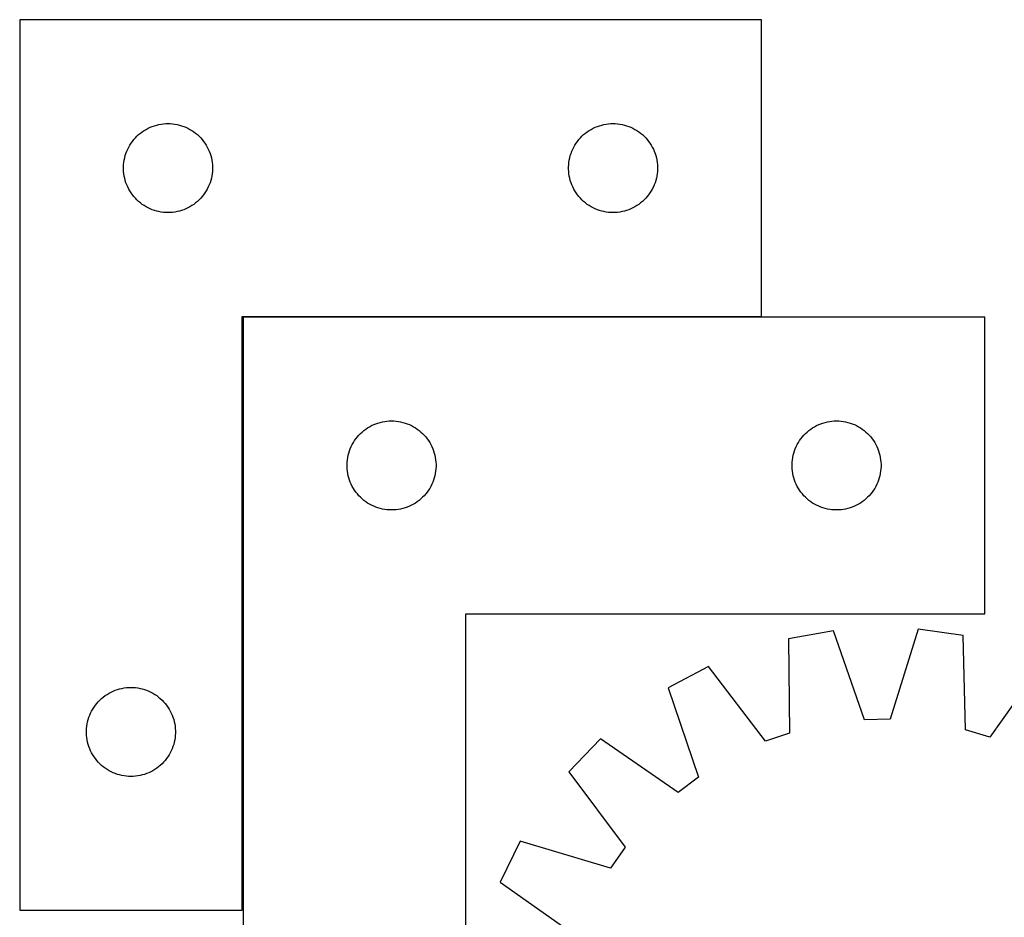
# Model space of a CAD drawing. Header units: millimetres. Extents: x 7 to 1491, y 7 to 496.
# Tile 3 of 5: x 330 to 662, y 194 to 496. Entities that reach past the tile are written whole.
import ezdxf

# ---------------------------------------------------------------- set-up
doc = ezdxf.new("R2010")
doc.units = ezdxf.units.MM
doc.layers.add('COMMON', color=5, linetype='CONTINUOUS', true_color=0x0000ff)
doc.layers.add('CUT', color=7, linetype='CONTINUOUS', true_color=0x000000)

msp = doc.modelspace()

# ---------------------------------------------------------------- linework, layer by layer
at = {"layer": 'COMMON'}
msp.add_line((405.617237, 396.16325), (580.284651, 396.16325), dxfattribs=at)
at = {"layer": 'CUT'}
for p, q in [((330.284651, 496.263251), (330.284651, 196.263251)), ((580.284651, 496.263251), (330.284651, 496.263251)), ((580.284651, 396.263251), (580.284651, 496.263251)), ((370.382369, 457.53023), (370.975509, 458.025048)), ((370.975509, 458.025048), (371.593334, 458.488676)), ((371.593334, 458.488676), (372.234208, 458.919885)), ((372.234208, 458.919885), (372.89643, 459.31753)), ((372.89643, 459.31753), (373.578244, 459.680557)), ((373.578244, 459.680557), (374.277842, 460.008005)), ((374.277842, 460.008005), (374.993369, 460.299004)), ((374.993369, 460.299004), (375.722928, 460.552782)), ((375.722928, 460.552782), (376.464584, 460.768667)), ((376.464584, 460.768667), (377.21637, 460.946087)), ((377.21637, 460.946087), (377.976292, 461.08457)), ((377.976292, 461.08457), (378.742336, 461.183749)), ((378.742336, 461.183749), (379.512469, 461.243363)), ((379.512469, 461.243363), (380.284651, 461.263251)), ((380.284651, 461.263251), (381.056832, 461.243363)), ((381.056832, 461.243363), (381.826966, 461.183749)), ((381.826966, 461.183749), (382.593009, 461.08457)), ((382.593009, 461.08457), (383.352932, 460.946087)), ((383.352932, 460.946087), (384.104718, 460.768667)), ((384.104718, 460.768667), (384.846373, 460.552782)), ((384.846373, 460.552782), (385.575932, 460.299004)), ((385.575932, 460.299004), (386.291459, 460.008005)), ((386.291459, 460.008005), (386.991058, 459.680557)), ((386.991058, 459.680557), (387.672872, 459.31753)), ((387.672872, 459.31753), (388.335094, 458.919885)), ((388.335094, 458.919885), (388.975967, 458.488676)), ((388.975967, 458.488676), (389.593793, 458.025048)), ((389.593793, 458.025048), (390.186933, 457.53023)), ((520.382369, 457.53023), (520.975509, 458.025048)), ((520.975509, 458.025048), (521.593334, 458.488676)), ((521.593334, 458.488676), (522.234208, 458.919885)), ((522.234208, 458.919885), (522.89643, 459.31753)), ((522.89643, 459.31753), (523.578244, 459.680557)), ((523.578244, 459.680557), (524.277842, 460.008005)), ((524.277842, 460.008005), (524.993369, 460.299004)), ((524.993369, 460.299004), (525.722928, 460.552782)), ((525.722928, 460.552782), (526.464584, 460.768667)), ((526.464584, 460.768667), (527.21637, 460.946087)), ((527.21637, 460.946087), (527.976292, 461.08457)), ((527.976292, 461.08457), (528.742336, 461.183749)), ((528.742336, 461.183749), (529.512469, 461.243363)), ((529.512469, 461.243363), (530.284651, 461.263251)), ((530.284651, 461.263251), (531.056832, 461.243363)), ((531.056832, 461.243363), (531.826966, 461.183749)), ((531.826966, 461.183749), (532.593009, 461.08457)), ((532.593009, 461.08457), (533.352932, 460.946087)), ((533.352932, 460.946087), (534.104718, 460.768667)), ((534.104718, 460.768667), (534.846373, 460.552782)), ((534.846373, 460.552782), (535.575932, 460.299004)), ((535.575932, 460.299004), (536.291459, 460.008005)), ((536.291459, 460.008005), (536.991058, 459.680557)), ((536.991058, 459.680557), (537.672872, 459.31753)), ((537.672872, 459.31753), (538.335094, 458.919885)), ((538.335094, 458.919885), (538.975967, 458.488676)), ((538.975967, 458.488676), (539.593793, 458.025048)), ((539.593793, 458.025048), (540.186933, 457.53023)), ((367.839496, 454.636907), (368.287062, 455.266465)), ((368.287062, 455.266465), (368.766444, 455.872149)), ((368.766444, 455.872149), (369.27637, 456.452351)), ((369.27637, 456.452351), (369.815488, 457.005534)), ((369.815488, 457.005534), (370.382369, 457.53023)), ((390.186933, 457.53023), (390.753813, 457.005534)), ((390.753813, 457.005534), (391.292931, 456.452351)), ((391.292931, 456.452351), (391.802857, 455.872149)), ((391.802857, 455.872149), (392.282239, 455.266465)), ((392.282239, 455.266465), (392.729806, 454.636907)), ((517.839496, 454.636907), (518.287062, 455.266465)), ((518.287062, 455.266465), (518.766444, 455.872149)), ((518.766444, 455.872149), (519.27637, 456.452351)), ((519.27637, 456.452351), (519.815488, 457.005534)), ((519.815488, 457.005534), (520.382369, 457.53023)), ((540.186933, 457.53023), (540.753813, 457.005534)), ((540.753813, 457.005534), (541.292931, 456.452351)), ((541.292931, 456.452351), (541.802857, 455.872149)), ((541.802857, 455.872149), (542.282239, 455.266465)), ((542.282239, 455.266465), (542.729806, 454.636907)), ((366.117312, 451.191387), (366.389791, 451.91417)), ((366.389791, 451.91417), (366.699117, 452.621967)), ((366.699117, 452.621967), (367.044469, 453.312902)), ((367.044469, 453.312902), (367.424931, 453.985143)), ((367.424931, 453.985143), (367.839496, 454.636907)), ((392.729806, 454.636907), (393.14437, 453.985143)), ((393.14437, 453.985143), (393.524833, 453.312902)), ((393.524833, 453.312902), (393.870185, 452.621967)), ((393.870185, 452.621967), (394.17951, 451.91417)), ((394.17951, 451.91417), (394.451989, 451.191387)), ((516.117312, 451.191387), (516.389791, 451.91417)), ((516.389791, 451.91417), (516.699117, 452.621967)), ((516.699117, 452.621967), (517.044469, 453.312902)), ((517.044469, 453.312902), (517.424931, 453.985143)), ((517.424931, 453.985143), (517.839496, 454.636907)), ((542.729806, 454.636907), (543.14437, 453.985143)), ((543.14437, 453.985143), (543.524833, 453.312902)), ((543.524833, 453.312902), (543.870185, 452.621967)), ((543.870185, 452.621967), (544.17951, 451.91417)), ((544.17951, 451.91417), (544.451989, 451.191387)), ((365.329388, 447.420883), (365.408811, 448.189227)), ((365.408811, 448.189227), (365.527681, 448.952463)), ((365.527681, 448.952463), (365.685685, 449.708567)), ((365.685685, 449.708567), (365.882403, 450.455536)), ((365.882403, 450.455536), (366.117312, 451.191387)), ((394.451989, 451.191387), (394.686899, 450.455536)), ((394.686899, 450.455536), (394.883616, 449.708567)), ((394.883616, 449.708567), (395.04162, 448.952463)), ((395.04162, 448.952463), (395.160491, 448.189227)), ((395.160491, 448.189227), (395.239914, 447.420883)), ((515.329388, 447.420883), (515.408811, 448.189227)), ((515.408811, 448.189227), (515.527681, 448.952463)), ((515.527681, 448.952463), (515.685685, 449.708567)), ((515.685685, 449.708567), (515.882403, 450.455536)), ((515.882403, 450.455536), (516.117312, 451.191387)), ((544.451989, 451.191387), (544.686899, 450.455536)), ((544.686899, 450.455536), (544.883616, 449.708567)), ((544.883616, 449.708567), (545.04162, 448.952463)), ((545.04162, 448.952463), (545.160491, 448.189227)), ((545.160491, 448.189227), (545.239914, 447.420883)), ((365.289624, 446.64947), (365.329388, 447.420883)), ((365.289624, 445.877033), (365.289624, 446.64947)), ((365.329388, 445.105619), (365.289624, 445.877033)), ((365.408811, 444.337276), (365.329388, 445.105619)), ((395.239914, 445.105619), (395.160491, 444.337276)), ((395.239914, 447.420883), (395.279678, 446.64947)), ((395.279678, 445.877033), (395.239914, 445.105619)), ((395.279678, 446.64947), (395.279678, 445.877033)), ((515.289624, 446.64947), (515.329388, 447.420883)), ((515.289624, 445.877033), (515.289624, 446.64947)), ((515.329388, 445.105619), (515.289624, 445.877033)), ((515.408811, 444.337276), (515.329388, 445.105619)), ((545.239914, 445.105619), (545.160491, 444.337276)), ((545.239914, 447.420883), (545.279678, 446.64947)), ((545.279678, 445.877033), (545.239914, 445.105619)), ((545.279678, 446.64947), (545.279678, 445.877033)), ((365.527681, 443.57404), (365.408811, 444.337276)), ((365.685685, 442.817935), (365.527681, 443.57404)), ((365.882403, 442.070967), (365.685685, 442.817935)), ((366.117312, 441.335116), (365.882403, 442.070967)), ((394.686899, 442.070967), (394.451989, 441.335116)), ((394.883616, 442.817935), (394.686899, 442.070967)), ((395.04162, 443.57404), (394.883616, 442.817935)), ((395.160491, 444.337276), (395.04162, 443.57404)), ((515.527681, 443.57404), (515.408811, 444.337276)), ((515.685685, 442.817935), (515.527681, 443.57404)), ((515.882403, 442.070967), (515.685685, 442.817935)), ((516.117312, 441.335116), (515.882403, 442.070967)), ((544.686899, 442.070967), (544.451989, 441.335116)), ((544.883616, 442.817935), (544.686899, 442.070967)), ((545.04162, 443.57404), (544.883616, 442.817935)), ((545.160491, 444.337276), (545.04162, 443.57404)), ((366.389791, 440.612333), (366.117312, 441.335116)), ((366.699117, 439.904535), (366.389791, 440.612333)), ((367.044469, 439.2136), (366.699117, 439.904535)), ((367.424931, 438.541359), (367.044469, 439.2136)), ((367.839496, 437.889595), (367.424931, 438.541359)), ((393.14437, 438.541359), (392.729806, 437.889595)), ((393.524833, 439.2136), (393.14437, 438.541359)), ((393.870185, 439.904535), (393.524833, 439.2136)), ((394.17951, 440.612333), (393.870185, 439.904535)), ((394.451989, 441.335116), (394.17951, 440.612333)), ((516.389791, 440.612333), (516.117312, 441.335116)), ((516.699117, 439.904535), (516.389791, 440.612333)), ((517.044469, 439.2136), (516.699117, 439.904535)), ((517.424931, 438.541359), (517.044469, 439.2136)), ((517.839496, 437.889595), (517.424931, 438.541359)), ((543.14437, 438.541359), (542.729806, 437.889595)), ((543.524833, 439.2136), (543.14437, 438.541359)), ((543.870185, 439.904535), (543.524833, 439.2136)), ((544.17951, 440.612333), (543.870185, 439.904535)), ((544.451989, 441.335116), (544.17951, 440.612333)), ((368.287062, 437.260037), (367.839496, 437.889595)), ((368.766444, 436.654354), (368.287062, 437.260037)), ((369.27637, 436.074151), (368.766444, 436.654354)), ((369.815488, 435.520968), (369.27637, 436.074151)), ((370.382369, 434.996272), (369.815488, 435.520968)), ((370.975509, 434.501454), (370.382369, 434.996272)), ((390.186933, 434.996272), (389.593793, 434.501454)), ((390.753813, 435.520968), (390.186933, 434.996272)), ((391.292931, 436.074151), (390.753813, 435.520968)), ((391.802857, 436.654354), (391.292931, 436.074151)), ((392.282239, 437.260037), (391.802857, 436.654354)), ((392.729806, 437.889595), (392.282239, 437.260037)), ((518.287062, 437.260037), (517.839496, 437.889595)), ((518.766444, 436.654354), (518.287062, 437.260037)), ((519.27637, 436.074151), (518.766444, 436.654354)), ((519.815488, 435.520968), (519.27637, 436.074151)), ((520.382369, 434.996272), (519.815488, 435.520968)), ((520.975509, 434.501454), (520.382369, 434.996272)), ((540.186933, 434.996272), (539.593793, 434.501454)), ((540.753813, 435.520968), (540.186933, 434.996272)), ((541.292931, 436.074151), (540.753813, 435.520968)), ((541.802857, 436.654354), (541.292931, 436.074151)), ((542.282239, 437.260037), (541.802857, 436.654354)), ((542.729806, 437.889595), (542.282239, 437.260037)), ((371.593334, 434.037826), (370.975509, 434.501454)), ((372.234208, 433.606618), (371.593334, 434.037826)), ((372.89643, 433.208973), (372.234208, 433.606618)), ((373.578244, 432.845945), (372.89643, 433.208973)), ((374.277842, 432.518498), (373.578244, 432.845945)), ((374.993369, 432.227499), (374.277842, 432.518498)), ((375.722928, 431.973721), (374.993369, 432.227499)), ((376.464584, 431.757835), (375.722928, 431.973721)), ((377.21637, 431.580416), (376.464584, 431.757835)), ((377.976292, 431.441933), (377.21637, 431.580416)), ((383.352932, 431.580416), (382.593009, 431.441933)), ((384.104718, 431.757835), (383.352932, 431.580416)), ((384.846373, 431.973721), (384.104718, 431.757835)), ((385.575932, 432.227499), (384.846373, 431.973721)), ((386.291459, 432.518498), (385.575932, 432.227499)), ((386.991058, 432.845945), (386.291459, 432.518498)), ((387.672872, 433.208973), (386.991058, 432.845945)), ((388.335094, 433.606618), (387.672872, 433.208973)), ((388.975967, 434.037826), (388.335094, 433.606618)), ((389.593793, 434.501454), (388.975967, 434.037826)), ((521.593334, 434.037826), (520.975509, 434.501454)), ((522.234208, 433.606618), (521.593334, 434.037826)), ((522.89643, 433.208973), (522.234208, 433.606618)), ((523.578244, 432.845945), (522.89643, 433.208973)), ((524.277842, 432.518498), (523.578244, 432.845945)), ((524.993369, 432.227499), (524.277842, 432.518498)), ((525.722928, 431.973721), (524.993369, 432.227499)), ((526.464584, 431.757835), (525.722928, 431.973721)), ((527.21637, 431.580416), (526.464584, 431.757835)), ((527.976292, 431.441933), (527.21637, 431.580416)), ((533.352932, 431.580416), (532.593009, 431.441933)), ((534.104718, 431.757835), (533.352932, 431.580416)), ((534.846373, 431.973721), (534.104718, 431.757835)), ((535.575932, 432.227499), (534.846373, 431.973721)), ((536.291459, 432.518498), (535.575932, 432.227499)), ((536.991058, 432.845945), (536.291459, 432.518498)), ((537.672872, 433.208973), (536.991058, 432.845945)), ((538.335094, 433.606618), (537.672872, 433.208973)), ((538.975967, 434.037826), (538.335094, 433.606618)), ((539.593793, 434.501454), (538.975967, 434.037826)), ((378.742336, 431.342753), (377.976292, 431.441933)), ((379.512469, 431.28314), (378.742336, 431.342753)), ((380.284651, 431.263251), (379.512469, 431.28314)), ((381.056832, 431.28314), (380.284651, 431.263251)), ((381.826966, 431.342753), (381.056832, 431.28314)), ((382.593009, 431.441933), (381.826966, 431.342753)), ((528.742336, 431.342753), (527.976292, 431.441933)), ((529.512469, 431.28314), (528.742336, 431.342753)), ((530.284651, 431.263251), (529.512469, 431.28314)), ((531.056832, 431.28314), (530.284651, 431.263251)), ((531.826966, 431.342753), (531.056832, 431.28314)), ((532.593009, 431.441933), (531.826966, 431.342753)), ((405.284651, 196.263251), (405.284651, 396.263251)), ((405.284651, 396.263251), (580.284651, 396.263251)), ((405.617237, 396.06325), (405.617237, 96.06325)), ((655.617237, 396.06325), (405.617237, 396.06325)), ((655.617237, 296.06325), (655.617237, 396.06325)), ((446.925921, 358.288675), (447.566794, 358.719884)), ((447.566794, 358.719884), (448.229016, 359.117529)), ((448.229016, 359.117529), (448.91083, 359.480556)), ((448.91083, 359.480556), (449.610429, 359.808004)), ((449.610429, 359.808004), (450.325956, 360.099003)), ((450.325956, 360.099003), (451.055515, 360.352781)), ((451.055515, 360.352781), (451.79717, 360.568666)), ((451.79717, 360.568666), (452.548956, 360.746086)), ((452.548956, 360.746086), (453.308879, 360.884569)), ((453.308879, 360.884569), (454.074922, 360.983748)), ((454.074922, 360.983748), (454.845056, 361.043362)), ((454.845056, 361.043362), (455.617237, 361.06325)), ((455.617237, 361.06325), (456.389419, 361.043362)), ((456.389419, 361.043362), (457.159552, 360.983748)), ((457.159552, 360.983748), (457.925596, 360.884569)), ((457.925596, 360.884569), (458.685518, 360.746086)), ((458.685518, 360.746086), (459.437304, 360.568666)), ((459.437304, 360.568666), (460.17896, 360.352781)), ((460.17896, 360.352781), (460.908519, 360.099003)), ((460.908519, 360.099003), (461.624046, 359.808004)), ((461.624046, 359.808004), (462.323644, 359.480556)), ((462.323644, 359.480556), (463.005458, 359.117529)), ((463.005458, 359.117529), (463.66768, 358.719884)), ((463.66768, 358.719884), (464.308554, 358.288675)), ((596.925921, 358.288675), (597.566794, 358.719884)), ((597.566794, 358.719884), (598.229016, 359.117529)), ((598.229016, 359.117529), (598.91083, 359.480556)), ((598.91083, 359.480556), (599.610429, 359.808004)), ((599.610429, 359.808004), (600.325956, 360.099003)), ((600.325956, 360.099003), (601.055515, 360.352781)), ((601.055515, 360.352781), (601.79717, 360.568666)), ((601.79717, 360.568666), (602.548956, 360.746086)), ((602.548956, 360.746086), (603.308879, 360.884569)), ((603.308879, 360.884569), (604.074922, 360.983748)), ((604.074922, 360.983748), (604.845056, 361.043362)), ((604.845056, 361.043362), (605.617237, 361.06325)), ((605.617237, 361.06325), (606.389419, 361.043362)), ((606.389419, 361.043362), (607.159552, 360.983748)), ((607.159552, 360.983748), (607.925596, 360.884569)), ((607.925596, 360.884569), (608.685518, 360.746086)), ((608.685518, 360.746086), (609.437304, 360.568666)), ((609.437304, 360.568666), (610.17896, 360.352781)), ((610.17896, 360.352781), (610.908519, 360.099003)), ((610.908519, 360.099003), (611.624046, 359.808004)), ((611.624046, 359.808004), (612.323644, 359.480556)), ((612.323644, 359.480556), (613.005458, 359.117529)), ((613.005458, 359.117529), (613.66768, 358.719884)), ((613.66768, 358.719884), (614.308554, 358.288675)), ((443.619649, 355.066464), (444.099031, 355.672148)), ((444.099031, 355.672148), (444.608957, 356.25235)), ((444.608957, 356.25235), (445.148075, 356.805533)), ((445.148075, 356.805533), (445.714955, 357.330229)), ((445.714955, 357.330229), (446.308095, 357.825047)), ((446.308095, 357.825047), (446.925921, 358.288675)), ((464.308554, 358.288675), (464.926379, 357.825047)), ((464.926379, 357.825047), (465.519519, 357.330229)), ((465.519519, 357.330229), (466.0864, 356.805533)), ((466.0864, 356.805533), (466.625518, 356.25235)), ((466.625518, 356.25235), (467.135444, 355.672148)), ((467.135444, 355.672148), (467.614826, 355.066464)), ((593.619649, 355.066464), (594.099031, 355.672148)), ((594.099031, 355.672148), (594.608957, 356.25235)), ((594.608957, 356.25235), (595.148075, 356.805533)), ((595.148075, 356.805533), (595.714955, 357.330229)), ((595.714955, 357.330229), (596.308095, 357.825047)), ((596.308095, 357.825047), (596.925921, 358.288675)), ((614.308554, 358.288675), (614.926379, 357.825047)), ((614.926379, 357.825047), (615.519519, 357.330229)), ((615.519519, 357.330229), (616.0864, 356.805533)), ((616.0864, 356.805533), (616.625518, 356.25235)), ((616.625518, 356.25235), (617.135444, 355.672148)), ((617.135444, 355.672148), (617.614826, 355.066464)), ((441.722378, 351.714169), (442.031703, 352.421966)), ((442.031703, 352.421966), (442.377055, 353.112901)), ((442.377055, 353.112901), (442.757518, 353.785142)), ((442.757518, 353.785142), (443.172082, 354.436906)), ((443.172082, 354.436906), (443.619649, 355.066464)), ((467.614826, 355.066464), (468.062392, 354.436906)), ((468.062392, 354.436906), (468.476957, 353.785142)), ((468.476957, 353.785142), (468.857419, 353.112901)), ((468.857419, 353.112901), (469.202771, 352.421966)), ((469.202771, 352.421966), (469.512097, 351.714169)), ((591.722378, 351.714169), (592.031703, 352.421966)), ((592.031703, 352.421966), (592.377055, 353.112901)), ((592.377055, 353.112901), (592.757518, 353.785142)), ((592.757518, 353.785142), (593.172082, 354.436906)), ((593.172082, 354.436906), (593.619649, 355.066464)), ((617.614826, 355.066464), (618.062392, 354.436906)), ((618.062392, 354.436906), (618.476957, 353.785142)), ((618.476957, 353.785142), (618.857419, 353.112901)), ((618.857419, 353.112901), (619.202771, 352.421966)), ((619.202771, 352.421966), (619.512097, 351.714169)), ((440.741397, 347.989226), (440.860268, 348.752462)), ((440.860268, 348.752462), (441.018272, 349.508566)), ((441.018272, 349.508566), (441.214989, 350.255535)), ((441.214989, 350.255535), (441.449899, 350.991386)), ((441.449899, 350.991386), (441.722378, 351.714169)), ((469.512097, 351.714169), (469.784576, 350.991386)), ((469.784576, 350.991386), (470.019485, 350.255535)), ((470.019485, 350.255535), (470.216203, 349.508566)), ((470.216203, 349.508566), (470.374207, 348.752462)), ((470.374207, 348.752462), (470.493077, 347.989226)), ((590.741397, 347.989226), (590.860268, 348.752462)), ((590.860268, 348.752462), (591.018272, 349.508566)), ((591.018272, 349.508566), (591.214989, 350.255535)), ((591.214989, 350.255535), (591.449899, 350.991386)), ((591.449899, 350.991386), (591.722378, 351.714169)), ((619.512097, 351.714169), (619.784576, 350.991386)), ((619.784576, 350.991386), (620.019485, 350.255535)), ((620.019485, 350.255535), (620.216203, 349.508566)), ((620.216203, 349.508566), (620.374207, 348.752462)), ((620.374207, 348.752462), (620.493077, 347.989226)), ((440.62221, 346.449469), (440.661974, 347.220882)), ((440.62221, 345.677032), (440.62221, 346.449469)), ((440.661974, 344.905618), (440.62221, 345.677032)), ((440.661974, 347.220882), (440.741397, 347.989226)), ((470.493077, 347.989226), (470.5725, 347.220882)), ((470.5725, 347.220882), (470.612264, 346.449469)), ((470.612264, 345.677032), (470.5725, 344.905618)), ((470.612264, 346.449469), (470.612264, 345.677032)), ((590.62221, 346.449469), (590.661974, 347.220882)), ((590.62221, 345.677032), (590.62221, 346.449469)), ((590.661974, 344.905618), (590.62221, 345.677032)), ((590.661974, 347.220882), (590.741397, 347.989226)), ((620.493077, 347.989226), (620.5725, 347.220882)), ((620.5725, 347.220882), (620.612264, 346.449469)), ((620.612264, 345.677032), (620.5725, 344.905618)), ((620.612264, 346.449469), (620.612264, 345.677032)), ((440.741397, 344.137275), (440.661974, 344.905618)), ((440.860268, 343.374039), (440.741397, 344.137275)), ((441.018272, 342.617934), (440.860268, 343.374039)), ((441.214989, 341.870966), (441.018272, 342.617934)), ((441.449899, 341.135115), (441.214989, 341.870966)), ((470.019485, 341.870966), (469.784576, 341.135115)), ((470.216203, 342.617934), (470.019485, 341.870966)), ((470.374207, 343.374039), (470.216203, 342.617934)), ((470.493077, 344.137275), (470.374207, 343.374039)), ((470.5725, 344.905618), (470.493077, 344.137275)), ((590.741397, 344.137275), (590.661974, 344.905618)), ((590.860268, 343.374039), (590.741397, 344.137275)), ((591.018272, 342.617934), (590.860268, 343.374039)), ((591.214989, 341.870966), (591.018272, 342.617934)), ((591.449899, 341.135115), (591.214989, 341.870966)), ((620.019485, 341.870966), (619.784576, 341.135115)), ((620.216203, 342.617934), (620.019485, 341.870966)), ((620.374207, 343.374039), (620.216203, 342.617934)), ((620.493077, 344.137275), (620.374207, 343.374039)), ((620.5725, 344.905618), (620.493077, 344.137275)), ((441.722378, 340.412332), (441.449899, 341.135115)), ((442.031703, 339.704534), (441.722378, 340.412332)), ((442.377055, 339.013599), (442.031703, 339.704534)), ((442.757518, 338.341358), (442.377055, 339.013599)), ((468.857419, 339.013599), (468.476957, 338.341358)), ((469.202771, 339.704534), (468.857419, 339.013599)), ((469.512097, 340.412332), (469.202771, 339.704534)), ((469.784576, 341.135115), (469.512097, 340.412332)), ((591.722378, 340.412332), (591.449899, 341.135115)), ((592.031703, 339.704534), (591.722378, 340.412332)), ((592.377055, 339.013599), (592.031703, 339.704534)), ((592.757518, 338.341358), (592.377055, 339.013599)), ((618.857419, 339.013599), (618.476957, 338.341358)), ((619.202771, 339.704534), (618.857419, 339.013599)), ((619.512097, 340.412332), (619.202771, 339.704534)), ((619.784576, 341.135115), (619.512097, 340.412332)), ((443.172082, 337.689594), (442.757518, 338.341358)), ((443.619649, 337.060036), (443.172082, 337.689594)), ((444.099031, 336.454353), (443.619649, 337.060036)), ((444.608957, 335.87415), (444.099031, 336.454353)), ((445.148075, 335.320967), (444.608957, 335.87415)), ((445.714955, 334.796271), (445.148075, 335.320967)), ((466.0864, 335.320967), (465.519519, 334.796271)), ((466.625518, 335.87415), (466.0864, 335.320967)), ((467.135444, 336.454353), (466.625518, 335.87415)), ((467.614826, 337.060036), (467.135444, 336.454353)), ((468.062392, 337.689594), (467.614826, 337.060036)), ((468.476957, 338.341358), (468.062392, 337.689594)), ((593.172082, 337.689594), (592.757518, 338.341358)), ((593.619649, 337.060036), (593.172082, 337.689594)), ((594.099031, 336.454353), (593.619649, 337.060036)), ((594.608957, 335.87415), (594.099031, 336.454353)), ((595.148075, 335.320967), (594.608957, 335.87415)), ((595.714955, 334.796271), (595.148075, 335.320967)), ((616.0864, 335.320967), (615.519519, 334.796271)), ((616.625518, 335.87415), (616.0864, 335.320967)), ((617.135444, 336.454353), (616.625518, 335.87415)), ((617.614826, 337.060036), (617.135444, 336.454353)), ((618.062392, 337.689594), (617.614826, 337.060036)), ((618.476957, 338.341358), (618.062392, 337.689594)), ((446.308095, 334.301453), (445.714955, 334.796271)), ((446.925921, 333.837825), (446.308095, 334.301453)), ((447.566794, 333.406617), (446.925921, 333.837825)), ((448.229016, 333.008972), (447.566794, 333.406617)), ((448.91083, 332.645944), (448.229016, 333.008972)), ((449.610429, 332.318497), (448.91083, 332.645944)), ((450.325956, 332.027498), (449.610429, 332.318497)), ((451.055515, 331.77372), (450.325956, 332.027498)), ((460.908519, 332.027498), (460.17896, 331.77372)), ((461.624046, 332.318497), (460.908519, 332.027498)), ((462.323644, 332.645944), (461.624046, 332.318497)), ((463.005458, 333.008972), (462.323644, 332.645944)), ((463.66768, 333.406617), (463.005458, 333.008972)), ((464.308554, 333.837825), (463.66768, 333.406617)), ((464.926379, 334.301453), (464.308554, 333.837825)), ((465.519519, 334.796271), (464.926379, 334.301453)), ((596.308095, 334.301453), (595.714955, 334.796271)), ((596.925921, 333.837825), (596.308095, 334.301453)), ((597.566794, 333.406617), (596.925921, 333.837825)), ((598.229016, 333.008972), (597.566794, 333.406617)), ((598.91083, 332.645944), (598.229016, 333.008972)), ((599.610429, 332.318497), (598.91083, 332.645944)), ((600.325956, 332.027498), (599.610429, 332.318497)), ((601.055515, 331.77372), (600.325956, 332.027498)), ((610.908519, 332.027498), (610.17896, 331.77372)), ((611.624046, 332.318497), (610.908519, 332.027498)), ((612.323644, 332.645944), (611.624046, 332.318497)), ((613.005458, 333.008972), (612.323644, 332.645944)), ((613.66768, 333.406617), (613.005458, 333.008972)), ((614.308554, 333.837825), (613.66768, 333.406617)), ((614.926379, 334.301453), (614.308554, 333.837825)), ((615.519519, 334.796271), (614.926379, 334.301453)), ((451.79717, 331.557834), (451.055515, 331.77372)), ((452.548956, 331.380415), (451.79717, 331.557834)), ((453.308879, 331.241932), (452.548956, 331.380415)), ((454.074922, 331.142752), (453.308879, 331.241932)), ((454.845056, 331.083139), (454.074922, 331.142752)), ((455.617237, 331.06325), (454.845056, 331.083139)), ((456.389419, 331.083139), (455.617237, 331.06325)), ((457.159552, 331.142752), (456.389419, 331.083139)), ((457.925596, 331.241932), (457.159552, 331.142752)), ((458.685518, 331.380415), (457.925596, 331.241932)), ((459.437304, 331.557834), (458.685518, 331.380415)), ((460.17896, 331.77372), (459.437304, 331.557834)), ((601.79717, 331.557834), (601.055515, 331.77372)), ((602.548956, 331.380415), (601.79717, 331.557834)), ((603.308879, 331.241932), (602.548956, 331.380415)), ((604.074922, 331.142752), (603.308879, 331.241932)), ((604.845056, 331.083139), (604.074922, 331.142752)), ((605.617237, 331.06325), (604.845056, 331.083139)), ((606.389419, 331.083139), (605.617237, 331.06325)), ((607.159552, 331.142752), (606.389419, 331.083139)), ((607.925596, 331.241932), (607.159552, 331.142752)), ((608.685518, 331.380415), (607.925596, 331.241932)), ((609.437304, 331.557834), (608.685518, 331.380415)), ((610.17896, 331.77372), (609.437304, 331.557834)), ((480.617237, 96.06325), (480.617237, 296.06325)), ((480.617237, 296.06325), (655.617237, 296.06325)), ((604.568077, 290.33799), (589.416934, 287.659667)), ((615.088072, 260.366263), (604.568077, 290.33799)), ((633.102359, 290.848423), (623.661044, 260.51962)), ((648.3396, 288.7137), (633.102359, 290.848423)), ((589.416934, 287.659667), (589.809826, 255.897734)), ((649.082937, 256.958036), (648.3396, 288.7137)), ((675.635048, 280.381572), (657.283708, 254.454692)), ((562.436951, 278.356638), (548.855005, 271.12744)), ((581.703834, 253.102689), (562.436951, 278.356638)), ((359.093334, 268.488676), (359.734208, 268.919885)), ((359.734208, 268.919885), (360.39643, 269.31753)), ((360.39643, 269.31753), (361.078244, 269.680557)), ((361.078244, 269.680557), (361.777842, 270.008005)), ((361.777842, 270.008005), (362.493369, 270.299004)), ((362.493369, 270.299004), (363.222928, 270.552782)), ((363.222928, 270.552782), (363.964584, 270.768667)), ((363.964584, 270.768667), (364.71637, 270.946087)), ((364.71637, 270.946087), (365.476292, 271.08457)), ((365.476292, 271.08457), (366.242336, 271.183749)), ((366.242336, 271.183749), (367.012469, 271.243363)), ((367.012469, 271.243363), (367.784651, 271.263251)), ((367.784651, 271.263251), (368.556832, 271.243363)), ((368.556832, 271.243363), (369.326966, 271.183749)), ((369.326966, 271.183749), (370.093009, 271.08457)), ((370.093009, 271.08457), (370.852932, 270.946087)), ((370.852932, 270.946087), (371.604718, 270.768667)), ((371.604718, 270.768667), (372.346373, 270.552782)), ((372.346373, 270.552782), (373.075932, 270.299004)), ((373.075932, 270.299004), (373.791459, 270.008005)), ((373.791459, 270.008005), (374.491058, 269.680557)), ((374.491058, 269.680557), (375.172872, 269.31753)), ((375.172872, 269.31753), (375.835094, 268.919885)), ((375.835094, 268.919885), (376.475967, 268.488676)), ((548.855005, 271.12744), (559.043645, 241.041457)), ((355.787062, 265.266465), (356.266444, 265.872149)), ((356.266444, 265.872149), (356.77637, 266.452351)), ((356.77637, 266.452351), (357.315488, 267.005534)), ((357.315488, 267.005534), (357.882369, 267.53023)), ((357.882369, 267.53023), (358.475509, 268.025048)), ((358.475509, 268.025048), (359.093334, 268.488676)), ((376.475967, 268.488676), (377.093793, 268.025048)), ((377.093793, 268.025048), (377.686933, 267.53023)), ((377.686933, 267.53023), (378.253813, 267.005534)), ((378.253813, 267.005534), (378.792931, 266.452351)), ((378.792931, 266.452351), (379.302857, 265.872149)), ((379.302857, 265.872149), (379.782239, 265.266465)), ((353.889791, 261.91417), (354.199117, 262.621967)), ((354.199117, 262.621967), (354.544469, 263.312902)), ((354.544469, 263.312902), (354.924931, 263.985143)), ((354.924931, 263.985143), (355.339496, 264.636907)), ((355.339496, 264.636907), (355.787062, 265.266465)), ((379.782239, 265.266465), (380.229806, 264.636907)), ((380.229806, 264.636907), (380.64437, 263.985143)), ((380.64437, 263.985143), (381.024833, 263.312902)), ((381.024833, 263.312902), (381.370185, 262.621967)), ((381.370185, 262.621967), (381.67951, 261.91417)), ((352.908811, 258.189227), (353.027681, 258.952463)), ((353.027681, 258.952463), (353.185685, 259.708567)), ((353.185685, 259.708567), (353.382403, 260.455536)), ((353.382403, 260.455536), (353.617312, 261.191387)), ((353.617312, 261.191387), (353.889791, 261.91417)), ((381.67951, 261.91417), (381.951989, 261.191387)), ((381.951989, 261.191387), (382.186899, 260.455536)), ((382.186899, 260.455536), (382.383616, 259.708567)), ((382.383616, 259.708567), (382.54162, 258.952463)), ((382.54162, 258.952463), (382.660491, 258.189227)), ((623.661044, 260.51962), (615.088072, 260.366263)), ((352.789624, 256.64947), (352.829388, 257.420883)), ((352.789624, 255.877033), (352.789624, 256.64947)), ((352.829388, 255.105619), (352.789624, 255.877033)), ((352.829388, 257.420883), (352.908811, 258.189227)), ((382.660491, 258.189227), (382.739914, 257.420883)), ((382.739914, 257.420883), (382.779678, 256.64947)), ((382.779678, 255.877033), (382.739914, 255.105619)), ((382.779678, 256.64947), (382.779678, 255.877033)), ((589.809826, 255.897734), (581.703834, 253.102689)), ((657.283708, 254.454692), (649.082937, 256.958036)), ((352.908811, 254.337276), (352.829388, 255.105619)), ((353.027681, 253.57404), (352.908811, 254.337276)), ((353.185685, 252.817935), (353.027681, 253.57404)), ((353.382403, 252.070967), (353.185685, 252.817935)), ((382.383616, 252.817935), (382.186899, 252.070967)), ((382.54162, 253.57404), (382.383616, 252.817935)), ((382.660491, 254.337276), (382.54162, 253.57404)), ((382.739914, 255.105619), (382.660491, 254.337276)), ((526.070311, 253.942461), (515.387058, 242.870033)), ((552.198105, 235.878322), (526.070311, 253.942461)), ((353.617312, 251.335116), (353.382403, 252.070967)), ((353.889791, 250.612333), (353.617312, 251.335116)), ((354.199117, 249.904535), (353.889791, 250.612333)), ((354.544469, 249.2136), (354.199117, 249.904535)), ((354.924931, 248.541359), (354.544469, 249.2136)), ((381.024833, 249.2136), (380.64437, 248.541359)), ((381.370185, 249.904535), (381.024833, 249.2136)), ((381.67951, 250.612333), (381.370185, 249.904535)), ((381.951989, 251.335116), (381.67951, 250.612333)), ((382.186899, 252.070967), (381.951989, 251.335116)), ((355.339496, 247.889595), (354.924931, 248.541359)), ((355.787062, 247.260037), (355.339496, 247.889595)), ((356.266444, 246.654354), (355.787062, 247.260037)), ((356.77637, 246.074151), (356.266444, 246.654354)), ((357.315488, 245.520968), (356.77637, 246.074151)), ((378.792931, 246.074151), (378.253813, 245.520968)), ((379.302857, 246.654354), (378.792931, 246.074151)), ((379.782239, 247.260037), (379.302857, 246.654354)), ((380.229806, 247.889595), (379.782239, 247.260037)), ((380.64437, 248.541359), (380.229806, 247.889595)), ((357.882369, 244.996272), (357.315488, 245.520968)), ((358.475509, 244.501454), (357.882369, 244.996272)), ((359.093334, 244.037826), (358.475509, 244.501454)), ((359.734208, 243.606618), (359.093334, 244.037826)), ((360.39643, 243.208973), (359.734208, 243.606618)), ((361.078244, 242.845945), (360.39643, 243.208973)), ((361.777842, 242.518498), (361.078244, 242.845945)), ((362.493369, 242.227499), (361.777842, 242.518498)), ((373.791459, 242.518498), (373.075932, 242.227499)), ((374.491058, 242.845945), (373.791459, 242.518498)), ((375.172872, 243.208973), (374.491058, 242.845945)), ((375.835094, 243.606618), (375.172872, 243.208973)), ((376.475967, 244.037826), (375.835094, 243.606618)), ((377.093793, 244.501454), (376.475967, 244.037826)), ((377.686933, 244.996272), (377.093793, 244.501454)), ((378.253813, 245.520968), (377.686933, 244.996272)), ((515.387058, 242.870033), (534.37411, 217.405026)), ((363.222928, 241.973721), (362.493369, 242.227499)), ((363.964584, 241.757835), (363.222928, 241.973721)), ((364.71637, 241.580416), (363.964584, 241.757835)), ((365.476292, 241.441933), (364.71637, 241.580416)), ((366.242336, 241.342753), (365.476292, 241.441933)), ((367.012469, 241.28314), (366.242336, 241.342753)), ((367.784651, 241.263251), (367.012469, 241.28314)), ((368.556832, 241.28314), (367.784651, 241.263251)), ((369.326966, 241.342753), (368.556832, 241.28314)), ((370.093009, 241.441933), (369.326966, 241.342753)), ((370.852932, 241.580416), (370.093009, 241.441933)), ((371.604718, 241.757835), (370.852932, 241.580416)), ((372.346373, 241.973721), (371.604718, 241.757835)), ((373.075932, 242.227499), (372.346373, 241.973721)), ((559.043645, 241.041457), (552.198105, 235.878322)), ((499.027976, 219.485289), (492.289167, 205.653478)), ((529.459111, 210.379205), (499.027976, 219.485289)), ((534.37411, 217.405026), (529.459111, 210.379205)), ((492.289167, 205.653478), (518.216047, 187.302138)), ((330.284651, 196.263251), (405.284651, 196.263251))]:
    msp.add_line(p, q, dxfattribs=at)

doc.saveas('drawing.dxf')
